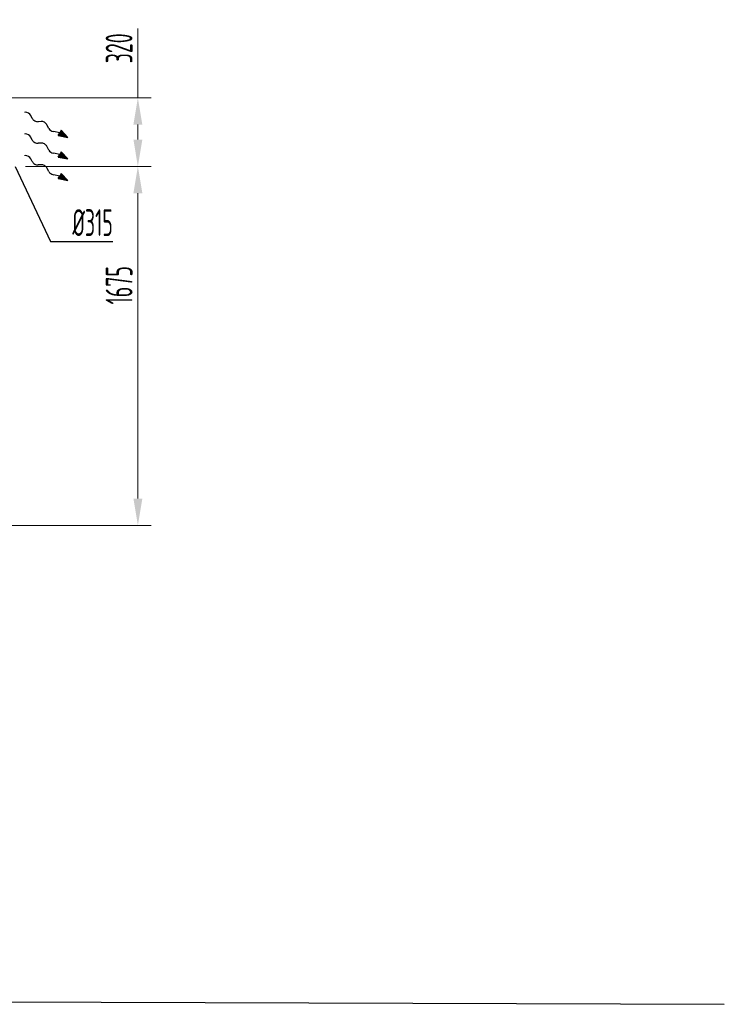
# Model space of a CAD drawing. Header units: millimetres. Extents: x -118717 to 8962, y 22910 to 145283.
# Tile 59 of 193: x -112218 to -108933, y 114164 to 118759. Entities that reach past the tile are written whole.
import ezdxf

# ---------------------------------------------------------------- set-up
doc = ezdxf.new("R2010")
doc.units = ezdxf.units.MM
doc.linetypes.add('phl_thick', pattern=[0])
for name, color, linetype, lineweight in [('UT_KOTY - DIMENZE', 7, 'Continuous', 5), ('VZT_50 POPIS - OBECNE', 7, 'Continuous', 13), ('VZT_60_KOTY - DIMENZE', 7, 'Continuous', 5)]:
    doc.layers.add(name, color=color, linetype=linetype, lineweight=lineweight)
doc.styles.add('EVORA_125', font='isocp.shx', dxfattribs={"width": 0.6, "height": 125})
doc.styles.add('ISOCP 2.5', font='isocp.shx', dxfattribs={"width": 0.6, "height": 2.5})

msp = doc.modelspace()

# ---------------------------------------------------------------- linework, layer by layer
at = {"color": 8}
msp.add_line((-117722.3, 114194.1), (-108932.5, 114164.1), dxfattribs=at)
at = {"layer": 'UT_KOTY - DIMENZE'}
for p, q in [((-111667, 118394.3), (-111667, 118717.9)), ((-112347.3, 118394.3), (-111604.5, 118394.3)), ((-111667, 118199.3), (-111667, 118269.3)), ((-112191.1, 118074.3), (-111604.5, 118074.3)), ((-112189.8, 118074.3), (-111604.5, 118074.3)), ((-111667, 116524.1), (-111667, 117949.3)), ((-112347.4, 116399.1), (-111604.5, 116399.1))]:
    msp.add_line(p, q, dxfattribs=at)
for points in [[(-111687.8, 118269.3), (-111646.1, 118269.3), (-111667, 118394.3)], [(-111687.8, 118199.3), (-111646.1, 118199.3), (-111667, 118074.3)], [(-111687.8, 117949.3), (-111646.1, 117949.3), (-111667, 118074.3)], [(-111687.8, 116524.1), (-111646.1, 116524.1), (-111667, 116399.1)]]:
    msp.add_solid(points, dxfattribs=at)
at = {"layer": 'VZT_50 POPIS - OBECNE'}
for p, q in [((-112192.8, 118326.9), (-112196.4, 118326.8)), ((-112192.8, 118226.1), (-112196.4, 118226.1)), ((-112192.8, 118125.3), (-112196.4, 118125.2))]:
    msp.add_line(p, q, dxfattribs=at)
at = {"layer": 'VZT_50 POPIS - OBECNE', "color": 0, "lineweight": -2}
for p, q in [((-112159.6, 118298.2), (-112166.7, 118311.7)), ((-112118.2, 118284), (-112132.5, 118283.1)), ((-112082.1, 118251.6), (-112091.2, 118268.9)), ((-112031.5, 118231), (-112061.2, 118236.9)), ((-112038.4, 118218.8), (-112031.5, 118231)), ((-112024.7, 118243.2), (-112031.5, 118231)), ((-111994, 118210), (-112024.7, 118243.2)), ((-112159.6, 118197.4), (-112166.7, 118210.9)), ((-112118.2, 118183.2), (-112132.5, 118182.3)), ((-112038.4, 118218.8), (-111994, 118210)), ((-112082.1, 118150.8), (-112091.2, 118168.1)), ((-112031.5, 118130.2), (-112061.2, 118136.1)), ((-112024.7, 118142.4), (-112031.5, 118130.2)), ((-111994, 118109.2), (-112024.7, 118142.4)), ((-112159.6, 118096.6), (-112166.7, 118110.1)), ((-112038.4, 118118.1), (-112031.5, 118130.2)), ((-112038.4, 118118.1), (-111994, 118109.2)), ((-112118.2, 118082.4), (-112132.5, 118081.5)), ((-112082.1, 118050), (-112091.2, 118067.3)), ((-112031.5, 118029.4), (-112061.2, 118035.3)), ((-112038.4, 118017.2), (-112031.5, 118029.4)), ((-112038.4, 118017.2), (-111994, 118008.4)), ((-112024.7, 118041.6), (-112031.5, 118029.4)), ((-111994, 118008.4), (-112024.7, 118041.6))]:
    msp.add_line(p, q, dxfattribs=at)
for centre, start_param, end_param in [((-112184.8, 118311.2), 0.766537, 2.320574), ((-112141.5, 118298.8), 3.908129, 5.516649), ((-112109.3, 118268.3), 0.766537, 2.375056), ((-112064, 118252.2), 3.908129, 5.191299), ((-112184.8, 118210.4), 0.766537, 2.320574), ((-112141.5, 118198), 3.908129, 5.516649), ((-112109.3, 118167.5), 0.766537, 2.375056), ((-112064, 118151.4), 3.908129, 5.191299), ((-112184.8, 118109.6), 0.766537, 2.320574), ((-112141.5, 118097.2), 3.908129, 5.516649), ((-112109.3, 118066.7), 0.766537, 2.375056), ((-112064, 118050.6), 3.908129, 5.191299)]:
    msp.add_ellipse(centre, major_axis=(18.8, -10.5), ratio=0.625, start_param=start_param, end_param=end_param, dxfattribs=at)
for points in [[(-112038.4, 118218.8), (-112024.7, 118243.2), (-111994, 118210)], [(-112038.4, 118118.1), (-112024.7, 118142.4), (-111994, 118109.2)], [(-112038.4, 118017.2), (-112024.7, 118041.6), (-111994, 118008.4)]]:
    msp.add_solid(points, dxfattribs=at)
at = {"layer": 'VZT_60_KOTY - DIMENZE', "linetype": 'ByBlock', "lineweight": -2}
msp.add_line((-112074.3, 117724.4), (-112024.3, 117724.4), dxfattribs=at)
for points in [[(-112239.8, 118074.3), (-112074.3, 117724.4)], [(-112024.3, 117724.4), (-111783.7, 117724.4)]]:
    msp.add_lwpolyline(points, dxfattribs=at)

# ---------------------------------------------------------------- texts
at = {"layer": 'UT_KOTY - DIMENZE', "char_height": 125, "attachment_point": 5, "rotation": 90, "style": 'ISOCP 2.5'}
for s, insert in [('320', (-111754.5, 118625.4)), ('1675', (-111754.5, 117519.7))]:
    msp.add_mtext(s, dxfattribs=dict(at, insert=insert))
at = {"layer": 'VZT_60_KOTY - DIMENZE', "linetype": 'phl_thick', "insert": (-111783.7, 117874.4), "char_height": 125, "attachment_point": 3, "style": 'EVORA_125'}
msp.add_mtext('%%C315', dxfattribs=at)

doc.saveas('drawing.dxf')
